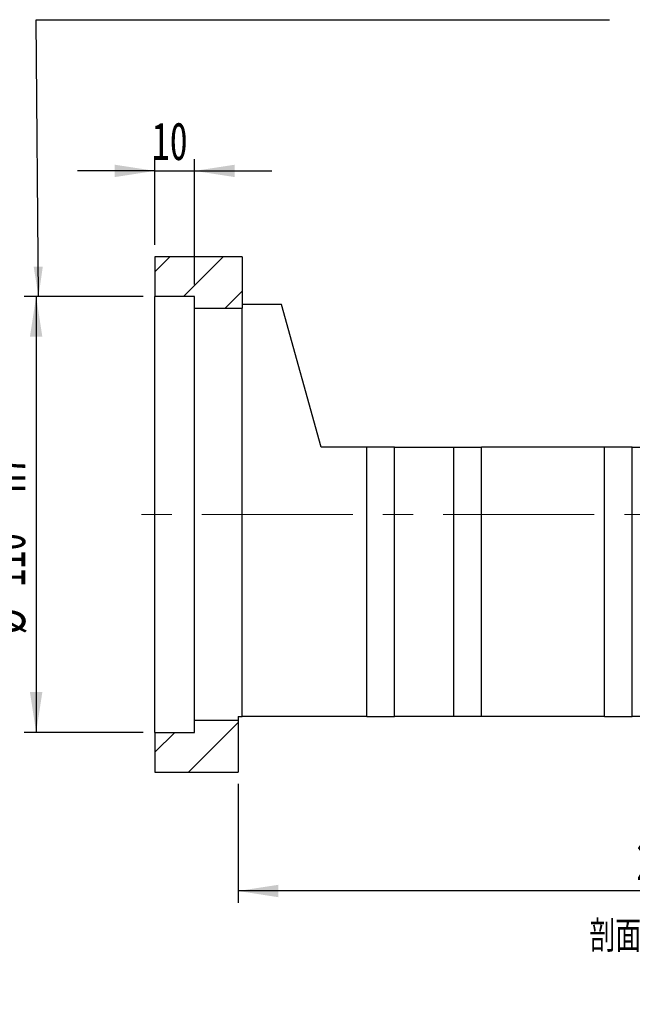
# Model space of a CAD drawing. Header units: millimetres. Extents: x 27 to 291, y 5 to 201.
# Tile 5 of 7: x 181 to 232, y 5 to 87. Entities that reach past the tile are written whole.
import ezdxf

# ---------------------------------------------------------------- set-up
doc = ezdxf.new("R2010")
doc.units = ezdxf.units.MM
doc.linetypes.add('CENTERX2', pattern=[20.32, 12.7, -2.54, 2.54, -2.54])
doc.layers.add('圖層0', color=7, linetype='Continuous')
doc.styles.add('SLDTEXTSTYLE0', font='TXT', dxfattribs={"width": 0.7})
doc.styles.add('SLDTEXTSTYLE5', font='TXT', dxfattribs={"width": 0.75, "bigfont": 'bigfont'})
doc.dimstyles.new('SLDDIMSTYLE3', dxfattribs={"dimtxt": 3.389974, "dimasz": 2.5, "dimexe": 0, "dimexo": 0.0625, "dimgap": 0.847493, "dimtad": 1, "dimlfac": 3, "dimrnd": 1e-09, "dimzin": 12, "dimdsep": 46, "dimtxsty": 'SLDTEXTSTYLE0', "dimsah": 1, "dimcen": 0.09, "dimadec": 0, "dimazin": 3, "dimtfac": 1, "dimtofl": 0, "dimtmove": 0, "dimatfit": 3, "dimfxl": 1, "dimfrac": 2, "dimtolj": 1, "dimtzin": 12, "dimarcsym": 0})
doc.dimstyles.new('SLDDIMSTYLE5', dxfattribs={"dimtxt": 3.389974, "dimasz": 2.5, "dimexe": 0, "dimexo": 0.0625, "dimgap": 0.847493, "dimtad": 1, "dimdec": 1, "dimlfac": 3, "dimrnd": 1e-09, "dimzin": 12, "dimdsep": 46, "dimtxsty": 'SLDTEXTSTYLE0', "dimsah": 1, "dimcen": 0.09, "dimadec": 0, "dimazin": 3, "dimtfac": 1, "dimtdec": 1, "dimtofl": 0, "dimtmove": 0, "dimatfit": 3, "dimfxl": 1, "dimfrac": 2, "dimtolj": 1, "dimtzin": 12, "dimarcsym": 0})
doc.dimstyles.new('SLDDIMSTYLE6', dxfattribs={"dimtxt": 3.389974, "dimasz": 2.5, "dimexe": 0, "dimexo": 0.0625, "dimgap": 0.847493, "dimtad": 1, "dimlfac": 3, "dimrnd": 1e-09, "dimzin": 12, "dimdsep": 46, "dimtxsty": 'SLDTEXTSTYLE0', "dimsah": 1, "dimcen": 0.09, "dimadec": 0, "dimazin": 3, "dimtfac": 1, "dimtmove": 0, "dimatfit": 0, "dimfxl": 1, "dimfrac": 2, "dimtolj": 1, "dimtzin": 12, "dimarcsym": 0})

# ---------------------------------------------------------------- blocks, each defined once
blk = doc.blocks.new('_D_12')
at = {"layer": '圖層0', "color": 7}
for p, q in [((190.902, 64.102), (180.902, 64.102)), ((181.902, 64.102), (181.902, 27.435)), ((190.902, 27.435), (180.902, 27.435))]:
    blk.add_line(p, q, dxfattribs=at)
for points in [[(181.902, 64.102), (181.381, 60.712), (182.424, 60.712)], [(181.902, 27.435), (182.424, 30.825), (181.381, 30.825)]]:
    blk.add_solid(points, dxfattribs=at)
at = {"layer": '圖層0', "color": 7, "char_height": 3.175, "attachment_point": 1, "rotation": 90, "style": 'SLDTEXTSTYLE0'}
for s, insert in [('H7', (177.809, 47.635)), ('110', (177.809, 39.689)), ('%%c', (177.809, 35.667))]:
    blk.add_mtext(s, dxfattribs=dict(at, insert=insert))
blk = doc.blocks.new('_D_13')
at = {"layer": '圖層0', "color": 7}
for p, q in [((191.902, 68.435), (191.902, 75.658)), ((195.235, 65.102), (195.235, 75.658)), ((191.902, 74.658), (185.383, 74.658)), ((191.902, 74.658), (195.235, 74.658)), ((195.235, 74.658), (201.755, 74.658))]:
    blk.add_line(p, q, dxfattribs=at)
for points in [[(191.902, 74.658), (188.512, 75.179), (188.512, 74.136)], [(195.235, 74.658), (198.625, 74.136), (198.625, 75.179)]]:
    blk.add_solid(points, dxfattribs=at)
at = {"layer": '圖層0', "color": 7, "insert": (191.635, 78.75), "char_height": 3.175, "attachment_point": 1, "style": 'SLDTEXTSTYLE0'}
blk.add_mtext('10', dxfattribs=at)
blk = doc.blocks.new('_D_18')
at = {"layer": '圖層0', "color": 7}
for p, q in [((271.902, 30.435), (271.902, 13.102)), ((198.902, 23.102), (198.902, 13.102)), ((271.902, 14.102), (198.902, 14.102))]:
    blk.add_line(p, q, dxfattribs=at)
for points in [[(198.902, 14.102), (202.292, 13.58), (202.292, 14.623)], [(271.902, 14.102), (268.512, 14.623), (268.512, 13.58)]]:
    blk.add_solid(points, dxfattribs=at)
at = {"layer": '圖層0', "color": 7, "insert": (232.421, 18.195), "char_height": 3.175, "attachment_point": 1, "style": 'SLDTEXTSTYLE0'}
blk.add_mtext('219', dxfattribs=at)

msp = doc.modelspace()

# ---------------------------------------------------------------- hatches: boundary and pattern name
at = {"layer": '圖層0', "linetype": 'Continuous', "lineweight": 18}
h = msp.add_hatch(dxfattribs=at)
h.set_pattern_fill('ANSI31', color=256, style=0)
h.paths.add_polyline_path([(199.2355, 63.1019), (199.2355, 67.4352), (191.9021, 67.4352), (191.9021, 64.1019), (195.2355, 64.1019), (195.2355, 63.1019)], flags=0)
h = msp.add_hatch(dxfattribs=at)
h.set_pattern_fill('ANSI31', color=256, style=0)
h.paths.add_polyline_path([(198.9021, 24.1019), (198.9021, 28.4352), (195.2355, 28.4352), (195.2355, 27.4352), (191.9021, 27.4352), (191.9021, 24.1019)], flags=0)

# ---------------------------------------------------------------- linework, layer by layer
at = {"color": 7, "linetype": 'Continuous', "lineweight": 25}
for p, q in [((191.9021, 67.4352), (191.9021, 64.1019)), ((199.2355, 67.4352), (191.9021, 67.4352)), ((199.2355, 67.4352), (199.2355, 63.1019)), ((195.2355, 64.1019), (191.9021, 64.1019)), ((191.9021, 27.4352), (191.9021, 64.1019)), ((195.2355, 63.1019), (195.2355, 64.1019)), ((195.2355, 63.1019), (199.2355, 63.1019)), ((195.2355, 28.4352), (195.2355, 63.1019)), ((202.5688, 63.4352), (199.2355, 63.4352)), ((199.2355, 28.7686), (199.2355, 63.1019)), ((205.9021, 51.4352), (202.5688, 63.4352)), ((209.7355, 51.4352), (205.9021, 51.4352)), ((209.7355, 28.7686), (209.7355, 51.4352)), ((212.0688, 51.4352), (209.7355, 51.4352)), ((212.0688, 28.7686), (212.0688, 51.4352)), ((212.0688, 51.4352), (217.0688, 51.4352)), ((217.0688, 28.7686), (217.0688, 51.4352)), ((217.0688, 51.4352), (219.4021, 51.4352)), ((219.4021, 28.7686), (219.4021, 51.4352)), ((229.7355, 51.4352), (219.4021, 51.4352)), ((229.7355, 28.7686), (229.7355, 51.4352)), ((232.0688, 51.4352), (229.7355, 51.4352)), ((232.0688, 28.7686), (232.0688, 51.4352)), ((232.0688, 51.4352), (237.0688, 51.4352)), ((195.2355, 27.4352), (195.2355, 28.4352)), ((198.9021, 28.4352), (195.2355, 28.4352)), ((198.9021, 28.7686), (199.2355, 28.7686)), ((198.9021, 28.7686), (198.9021, 28.4352)), ((198.9021, 28.4352), (198.9021, 24.1019)), ((209.7355, 28.7686), (199.2355, 28.7686)), ((209.7355, 28.7686), (212.0688, 28.7686)), ((217.0688, 28.7686), (212.0688, 28.7686)), ((219.4021, 28.7686), (217.0688, 28.7686)), ((229.7355, 28.7686), (219.4021, 28.7686)), ((229.7355, 28.7686), (232.0688, 28.7686)), ((237.0688, 28.7686), (232.0688, 28.7686)), ((191.9021, 27.4352), (191.9021, 24.1019)), ((191.9021, 27.4352), (195.2355, 27.4352)), ((191.9021, 24.1019), (198.9021, 24.1019))]:
    msp.add_line(p, q, dxfattribs=at)
at = {"layer": '圖層0', "color": 7}
for p, q in [((182.1014, 64.1019), (181.8915, 87.3736)), ((181.8915, 87.3736), (230.1764, 87.3736))]:
    msp.add_line(p, q, dxfattribs=at)
at = {"layer": '圖層0', "color": 7, "linetype": 'CENTERX2', "lineweight": 18}
msp.add_line((269.5165, 45.7686), (189.4408, 45.7686), dxfattribs=at)
at = {"layer": '圖層0', "color": 7}
msp.add_solid([(182.1014, 64.1019), (182.4634, 66.6053), (181.6942, 66.5983)], dxfattribs=at)

# ---------------------------------------------------------------- texts
at = {"layer": '圖層0', "insert": (235.2649, 11.6294), "char_height": 2.645833, "attachment_point": 2, "style": 'SLDTEXTSTYLE5'}
msp.add_mtext('\\M+19655\\M+196CA\\M+19AA4 F-F', dxfattribs=at)

# ---------------------------------------------------------------- dimensions: what is measured, and where the dimension line sits
at = {"layer": '圖層0', "color": 7}
for base, p1, p2, dimstyle, picture, middle in [((195.2355, 74.6575), (191.9021, 67.4352), (195.2355, 64.1019), 'SLDDIMSTYLE6', '_D_13', (193.6226, 74.6575)), ((198.9021, 14.1019), (271.9021, 31.4352), (198.9021, 24.1019), 'SLDDIMSTYLE3', '_D_18', (235.4021, 14.1019))]:
    dim = msp.add_linear_dim(base=base, p1=p1, p2=p2, dimstyle=dimstyle, dxfattribs=at)
    dim.commit()
    dim.dimension.update_dxf_attribs({"geometry": picture, "text_midpoint": middle, "dimtype": 160})
dim = msp.add_linear_dim(base=(181.9021, 27.4352), p1=(191.9021, 64.1019), p2=(191.9021, 27.4352), angle=90, text='%%c<>  H7', dimstyle='SLDDIMSTYLE5', dxfattribs=at)
dim.commit()
dim.dimension.update_dxf_attribs({"geometry": '_D_12', "text_midpoint": (181.9021, 44.1869), "dimtype": 160})

doc.saveas('drawing.dxf')
